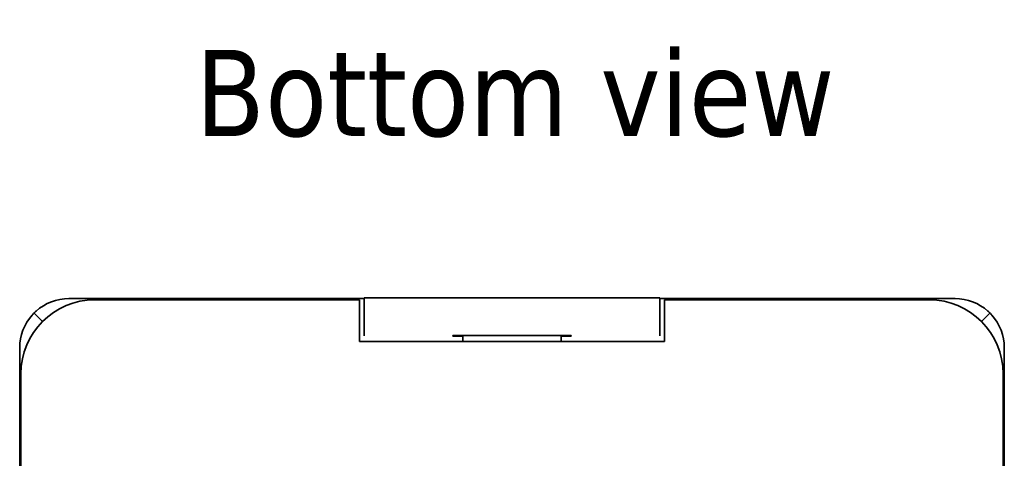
# Model space of a CAD drawing. Header units: millimetres. Extents: x 81 to 183, y 77 to 267.
# Tile 3 of 5: x 81 to 121, y 111 to 129. Entities that reach past the tile are written whole.
import ezdxf

# ---------------------------------------------------------------- set-up
doc = ezdxf.new("R2010")
doc.units = ezdxf.units.MM
doc.layers.add('Symbol (ISO)', color=7, linetype='Continuous', lineweight=25)
doc.layers.add('Visible (ISO)', color=7, linetype='Continuous', lineweight=35)
doc.styles.add('Label Text (ISO)', font='TAHOMA.TTF')

msp = doc.modelspace()

# ---------------------------------------------------------------- linework, layer by layer
at = {"layer": 'Visible (ISO)'}
for p, q in [((95.27, 117.5), (83.27, 117.5)), ((84.32, 117.45), (95.07, 117.45)), ((95.07, 117.45), (95.07, 115.75)), ((95.27, 117.531), (107.27, 117.531)), ((95.27, 117.531), (95.27, 117.022)), ((107.27, 117.022), (107.27, 117.531)), ((119.27, 117.5), (107.27, 117.5)), ((107.47, 117.45), (118.22, 117.45)), ((107.47, 115.75), (107.47, 117.45)), ((81.856, 116.914), (82.199, 116.571)), ((95.27, 116.022), (95.27, 117.022)), ((107.27, 117.022), (107.27, 116.022)), ((120.342, 116.571), (120.685, 116.914)), ((95.27, 116.022), (95.27, 115.991)), ((98.87, 115.968), (98.87, 116.002)), ((98.87, 116.002), (103.67, 116.002)), ((99.27, 116.002), (99.27, 115.75)), ((103.27, 115.75), (103.27, 116.002)), ((103.67, 116.002), (103.67, 115.968)), ((107.27, 115.991), (107.27, 116.022)), ((107.47, 115.75), (95.07, 115.75)), ((99.27, 115.968), (98.87, 115.968)), ((103.67, 115.968), (103.27, 115.968)), ((81.27, 115.5), (81.27, 79.5)), ((121.27, 115.5), (121.27, 79.5)), ((81.32, 80.55), (81.32, 114.45)), ((121.22, 114.45), (121.22, 80.55))]:
    msp.add_line(p, q, dxfattribs=at)
for centre, start, end in [((84.32, 114.45), 90, 180), ((118.22, 114.45), 0, 90)]:
    msp.add_arc(centre, 3, start, end, dxfattribs=at)
for centre, major_axis, start_param, end_param in [((83.27, 115.5), (-1.414, 1.414), 5.497827, 6.227313), ((119.27, 115.5), (1.414, 1.414), 0.055872, 0.785358), ((83.27, 115.5), (-1.414, 1.414), 0.055872, 0.785358), ((119.27, 115.5), (1.414, 1.414), 5.497827, 6.227313)]:
    msp.add_ellipse(centre, major_axis=major_axis, ratio=0.99992, start_param=start_param, end_param=end_param, dxfattribs=at)
for points, knots in [([(81.779, 116.833), (81.79, 116.845), (81.801, 116.857), (81.827, 116.884), (81.841, 116.899), (81.856, 116.914)], [1.06056783, 1.06056783, 1.06056783, 1.06056783, 1.06551114, 1.06551114, 1.07162733, 1.07162733, 1.07162733, 1.07162733]), ([(81.856, 116.914), (81.871, 116.929), (81.886, 116.943), (81.913, 116.969), (81.925, 116.98), (81.937, 116.991)], [0.76643376, 0.76643376, 0.76643376, 0.76643376, 0.77254995, 0.77254995, 0.77749326, 0.77749326, 0.77749326, 0.77749326]), ([(120.603, 116.991), (120.616, 116.98), (120.628, 116.969), (120.655, 116.943), (120.67, 116.929), (120.685, 116.914)], [0.44787691, 0.44787691, 0.44787691, 0.44787691, 0.45282021, 0.45282021, 0.45893626, 0.45893626, 0.45893626, 0.45893626]), ([(120.685, 116.914), (120.699, 116.899), (120.714, 116.884), (120.739, 116.857), (120.75, 116.845), (120.761, 116.833)], [0.15375078, 0.15375078, 0.15375078, 0.15375078, 0.15986682, 0.15986682, 0.16481013, 0.16481013, 0.16481013, 0.16481013])]:
    msp.add_open_spline(points, degree=3, knots=knots, dxfattribs=at)

# ---------------------------------------------------------------- texts
at = {"layer": 'Symbol (ISO)', "insert": (88.406, 124.031), "char_height": 3.5, "attachment_point": 7, "style": 'Label Text (ISO)'}
msp.add_mtext('Bottom view', dxfattribs=at)

doc.saveas('drawing.dxf')
